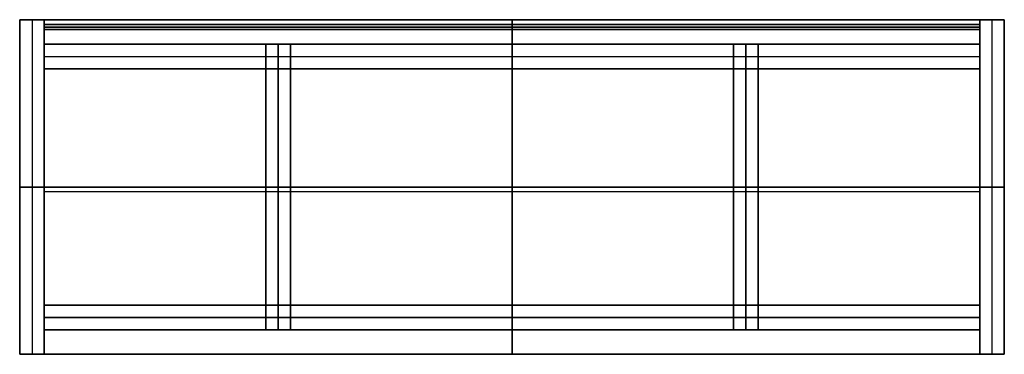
# Model space of a CAD drawing. Header units: millimetres. Extents: x -500 to 500, y -170 to 170.
import ezdxf

# ---------------------------------------------------------------- set-up
doc = ezdxf.new("R2010")
doc.units = ezdxf.units.MM
doc.layers.add('Défaut', color=7, linetype='Continuous', true_color=0x000000)

msp = doc.modelspace()

# ---------------------------------------------------------------- linework, layer by layer
at = {"layer": 'Défaut'}
for p, q in [((-500, 170, 692.5), (-500, -170, 692.5)), ((500, 170, 692.5), (-500, 170, 692.5)), ((-500, 170, 617.5), (-500, -170, 617.5)), ((500, 170, 617.5), (-500, 170, 617.5)), ((-475, 170, 302.5), (-500, 170, 302.5)), ((-500, 170, 302.5), (-500, -170, 302.5)), ((-487.5, 170), (-487.5, 170, 605)), ((-487.5, 170, 605), (-487.5, -170, 605)), ((-487.5, 170), (-487.5, -170)), ((475, 170, 87.5), (-475, 170, 87.5)), ((-475, 170, 87.5), (-475, -170, 87.5)), ((-475, -170, 302.5), (-475, 170, 302.5)), ((-475, 160, 352.5), (-475, 165, 352.5)), ((475, 165, 352.5), (-475, 165, 352.5)), ((-475, 162.5, 100), (-475, 162.5, 605)), ((475, 162.5, 100), (-475, 162.5, 100)), ((-475, 162.5, 605), (475, 162.5, 605)), ((0, 170, 680), (0, 170, 705)), ((0, 170, 705), (0, -170, 705)), ((0, -170, 680), (0, 170, 680)), ((0, 170, 605), (0, 170, 630)), ((0, 170, 630), (0, -170, 630)), ((0, -170, 605), (0, 170, 605)), ((0, 170, 100), (0, 170, 75)), ((0, -170, 100), (0, 170, 100)), ((0, 170, 75), (0, -170, 75)), ((0, 160, 100), (0, 165, 100)), ((0, 160, 605), (0, 165, 605)), ((0, 165, 605), (0, 165, 100)), ((475, 170, 87.5), (475, -170, 87.5)), ((475, 170, 302.5), (475, -170, 302.5)), ((500, 170, 302.5), (475, 170, 302.5)), ((475, 160, 352.5), (475, 165, 352.5)), ((475, 162.5, 605), (475, 162.5, 100)), ((487.5, 170), (487.5, 170, 605)), ((487.5, 170, 605), (487.5, -170, 605)), ((487.5, 170), (487.5, -170)), ((500, -170, 692.5), (500, 170, 692.5)), ((500, -170, 617.5), (500, 170, 617.5)), ((500, -170, 302.5), (500, 170, 302.5)), ((-475, 160, 352.5), (475, 160, 352.5)), ((475, 160, 352.5), (-475, 160, 352.5)), ((-475, 160, 352.5), (-475, -170, 352.5)), ((0, 160, 100), (0, 160, 605)), ((0, -170, 365), (0, 160, 365)), ((0, 160, 340), (0, -170, 340)), ((0, 160, 365), (0, 160, 340)), ((475, 160, 352.5), (475, -170, 352.5)), ((-475, 145, 37.5), (475, 145, 37.5)), ((-475, 120, 37.5), (-475, 145, 37.5)), ((-250, 145, 655), (-250, -145, 655)), ((-225, 145, 655), (-250, 145, 655)), ((-237.5, 145, 630), (-237.5, 145, 680)), ((-237.5, 145, 680), (-237.5, -145, 680)), ((-237.5, -145, 630), (-237.5, 145, 630)), ((-225, -145, 655), (-225, 145, 655)), ((0, 120), (0, 145)), ((0, 145, 75), (0, 120, 75)), ((0, 145), (0, 145, 75)), ((225, 145, 655), (225, -145, 655)), ((250, 145, 655), (225, 145, 655)), ((237.5, 145, 630), (237.5, 145, 680)), ((237.5, 145, 680), (237.5, -145, 680)), ((237.5, -145, 630), (237.5, 145, 630)), ((250, -145, 655), (250, 145, 655)), ((475, 145, 37.5), (475, 120, 37.5)), ((-475, 132.5), (475, 132.5)), ((-475, 132.5, 75), (475, 132.5, 75)), ((-475, 132.5), (-475, 132.5, 75)), ((475, 132.5), (475, 132.5, 75)), ((-475, 120, 37.5), (475, 120, 37.5)), ((0, 120, 75), (0, 120)), ((-500, 0, 680), (-500, 0, 705)), ((500, 0, 705), (-500, 0, 705)), ((-500, 0, 680), (500, 0, 680)), ((-500, 0, 605), (-500, 0, 630)), ((500, 0, 630), (-500, 0, 630)), ((-500, 0, 605), (500, 0, 605)), ((-500, 0), (-500, 0, 605)), ((-475, 0, 605), (-500, 0, 605)), ((-475, 0), (-500, 0)), ((475, 0, 100), (-475, 0, 100)), ((475, 0, 75), (-475, 0, 75)), ((-475, 0, 100), (-475, 0, 75)), ((-475, 0), (-475, 0, 605)), ((-250, 0, 630), (-250, 0, 680)), ((-225, 0, 680), (-250, 0, 680)), ((-250, 0, 630), (-225, 0, 630)), ((-225, 0, 630), (-225, 0, 680)), ((225, 0, 630), (225, 0, 680)), ((250, 0, 680), (225, 0, 680)), ((225, 0, 630), (250, 0, 630)), ((250, 0, 630), (250, 0, 680)), ((475, 0, 75), (475, 0, 100)), ((475, 0), (475, 0, 605)), ((500, 0, 605), (475, 0, 605)), ((500, 0), (475, 0)), ((500, 0, 680), (500, 0, 705)), ((500, 0, 605), (500, 0, 630)), ((500, 0), (500, 0, 605)), ((475, -5, 365), (-475, -5, 365)), ((475, -5, 340), (-475, -5, 340)), ((-475, -5, 365), (-475, -5, 340)), ((475, -5, 340), (475, -5, 365)), ((-475, -145, 218), (-475, -120, 218)), ((475, -120, 218), (-475, -120, 218)), ((-475, -145, 485), (-475, -120, 485)), ((475, -120, 485), (-475, -120, 485)), ((-475, -120, 37.5), (475, -120, 37.5)), ((-475, -145, 37.5), (-475, -120, 37.5)), ((0, -145, 98), (0, -120, 98)), ((0, -145, 338), (0, -120, 338)), ((0, -120, 338), (0, -120, 98)), ((0, -145, 365), (0, -120, 365)), ((0, -145, 605), (0, -120, 605)), ((0, -120, 605), (0, -120, 365)), ((0, -145), (0, -120)), ((0, -120, 75), (0, -145, 75)), ((0, -120), (0, -120, 75)), ((475, -145, 218), (475, -120, 218)), ((475, -145, 485), (475, -120, 485)), ((475, -120, 37.5), (475, -145, 37.5)), ((475, -132.5, 98), (-475, -132.5, 98)), ((-475, -132.5, 338), (475, -132.5, 338)), ((-475, -132.5, 98), (-475, -132.5, 338)), ((475, -132.5, 365), (-475, -132.5, 365)), ((-475, -132.5, 605), (475, -132.5, 605)), ((-475, -132.5, 365), (-475, -132.5, 605)), ((-475, -132.5), (475, -132.5)), ((-475, -132.5, 75), (475, -132.5, 75)), ((-475, -132.5), (-475, -132.5, 75)), ((475, -132.5, 338), (475, -132.5, 98)), ((475, -132.5, 605), (475, -132.5, 365)), ((475, -132.5), (475, -132.5, 75)), ((-475, -145, 218), (475, -145, 218)), ((-475, -145, 485), (475, -145, 485)), ((-475, -145, 37.5), (475, -145, 37.5)), ((-250, -145, 655), (-225, -145, 655)), ((-237.5, -145, 630), (-237.5, -145, 680)), ((0, -145, 98), (0, -145, 338)), ((0, -145, 365), (0, -145, 605)), ((0, -145, 75), (0, -145)), ((225, -145, 655), (250, -145, 655)), ((237.5, -145, 630), (237.5, -145, 680)), ((-500, -170, 692.5), (500, -170, 692.5)), ((-500, -170, 617.5), (500, -170, 617.5)), ((-500, -170, 302.5), (-475, -170, 302.5)), ((-487.5, -170), (-487.5, -170, 605)), ((475, -170, 352.5), (-475, -170, 352.5)), ((475, -170, 87.5), (-475, -170, 87.5)), ((0, -170, 680), (0, -170, 705)), ((0, -170, 605), (0, -170, 630)), ((0, -170, 340), (0, -170, 365)), ((0, -170, 75), (0, -170, 100)), ((475, -170, 302.5), (500, -170, 302.5)), ((487.5, -170), (487.5, -170, 605))]:
    msp.add_line(p, q, dxfattribs=at)
for points in [[(-500, 170, 680), (-500, 0, 680), (-500, -170, 680)], [(-500, -170, 705), (-500, 0, 705), (-500, 170, 705)], [(-500, 170, 705), (-500, 170, 692.5), (-500, 170, 680)], [(500, 170, 680), (0, 170, 680), (-500, 170, 680)], [(-500, 170, 705), (0, 170, 705), (500, 170, 705)], [(-500, 170, 605), (-500, 0, 605), (-500, -170, 605)], [(-500, -170, 630), (-500, 0, 630), (-500, 170, 630)], [(-500, 170, 630), (-500, 170, 617.5), (-500, 170, 605)], [(500, 170, 605), (0, 170, 605), (-500, 170, 605)], [(-500, 170, 630), (0, 170, 630), (500, 170, 630)], [(-475, 170), (-487.5, 170), (-500, 170)], [(-500, 170), (-500, 170, 302.5), (-500, 170, 605)], [(-500, 170, 605), (-487.5, 170, 605), (-475, 170, 605)], [(-500, 170), (-500, 0), (-500, -170)], [(-500, -170, 605), (-500, 0, 605), (-500, 170, 605)], [(475, 170, 75), (0, 170, 75), (-475, 170, 75)], [(-475, 170, 75), (-475, 170, 87.5), (-475, 170, 100)], [(-475, 170, 100), (0, 170, 100), (475, 170, 100)], [(-475, 170, 100), (-475, 0, 100), (-475, -170, 100)], [(-475, -170, 75), (-475, 0, 75), (-475, 170, 75)], [(-475, 170, 605), (-475, 170, 302.5), (-475, 170)], [(-475, -170), (-475, 0), (-475, 170)], [(-475, 170, 605), (-475, 0, 605), (-475, -170, 605)], [(-475, 160, 605), (-475, 162.5, 605), (-475, 165, 605)], [(-475, 165, 605), (-475, 165, 352.5), (-475, 165, 100)], [(-475, 165, 100), (-475, 162.5, 100), (-475, 160, 100)], [(-475, 165, 100), (0, 165, 100), (475, 165, 100)], [(475, 165, 605), (0, 165, 605), (-475, 165, 605)], [(475, 170, 100), (475, 170, 87.5), (475, 170, 75)], [(475, -170, 100), (475, 0, 100), (475, 170, 100)], [(475, 170, 75), (475, 0, 75), (475, -170, 75)], [(475, 170), (475, 0), (475, -170)], [(475, -170, 605), (475, 0, 605), (475, 170, 605)], [(475, 170, 605), (475, 170, 302.5), (475, 170)], [(500, 170), (487.5, 170), (475, 170)], [(475, 170, 605), (487.5, 170, 605), (500, 170, 605)], [(475, 165, 100), (475, 162.5, 100), (475, 160, 100)], [(475, 165, 100), (475, 165, 352.5), (475, 165, 605)], [(475, 165, 605), (475, 162.5, 605), (475, 160, 605)], [(500, -170, 680), (500, 0, 680), (500, 170, 680)], [(500, 170, 680), (500, 170, 692.5), (500, 170, 705)], [(500, 170, 705), (500, 0, 705), (500, -170, 705)], [(500, -170, 605), (500, 0, 605), (500, 170, 605)], [(500, 170, 605), (500, 170, 617.5), (500, 170, 630)], [(500, 170, 630), (500, 0, 630), (500, -170, 630)], [(500, -170), (500, 0), (500, 170)], [(500, 170), (500, 170, 302.5), (500, 170, 605)], [(500, 170, 605), (500, 0, 605), (500, -170, 605)], [(-475, 160, 100), (-475, 160, 352.5), (-475, 160, 605)], [(475, 160, 100), (0, 160, 100), (-475, 160, 100)], [(-475, 160, 605), (0, 160, 605), (475, 160, 605)], [(475, 160, 365), (0, 160, 365), (-475, 160, 365)], [(-475, 160, 365), (-475, -5, 365), (-475, -170, 365)], [(-475, -170, 340), (-475, -5, 340), (-475, 160, 340)], [(-475, 160, 340), (0, 160, 340), (475, 160, 340)], [(-475, 160, 340), (-475, 160, 352.5), (-475, 160, 365)], [(475, 160, 605), (475, 160, 352.5), (475, 160, 100)], [(475, -170, 365), (475, -5, 365), (475, 160, 365)], [(475, 160, 340), (475, -5, 340), (475, -170, 340)], [(475, 160, 365), (475, 160, 352.5), (475, 160, 340)], [(-475, 120), (-475, 132.5), (-475, 145)], [(-475, 145), (0, 145), (475, 145)], [(-475, 145, 75), (-475, 132.5, 75), (-475, 120, 75)], [(475, 145, 75), (0, 145, 75), (-475, 145, 75)], [(-475, 145), (-475, 145, 37.5), (-475, 145, 75)], [(-250, 145, 630), (-250, 0, 630), (-250, -145, 630)], [(-250, -145, 680), (-250, 0, 680), (-250, 145, 680)], [(-250, 145, 680), (-250, 145, 655), (-250, 145, 630)], [(-225, 145, 630), (-237.5, 145, 630), (-250, 145, 630)], [(-250, 145, 680), (-237.5, 145, 680), (-225, 145, 680)], [(-225, -145, 630), (-225, 0, 630), (-225, 145, 630)], [(-225, 145, 630), (-225, 145, 655), (-225, 145, 680)], [(-225, 145, 680), (-225, 0, 680), (-225, -145, 680)], [(225, 145, 630), (225, 0, 630), (225, -145, 630)], [(225, -145, 680), (225, 0, 680), (225, 145, 680)], [(225, 145, 680), (225, 145, 655), (225, 145, 630)], [(250, 145, 630), (237.5, 145, 630), (225, 145, 630)], [(225, 145, 680), (237.5, 145, 680), (250, 145, 680)], [(250, -145, 630), (250, 0, 630), (250, 145, 630)], [(250, 145, 630), (250, 145, 655), (250, 145, 680)], [(250, 145, 680), (250, 0, 680), (250, -145, 680)], [(475, 145), (475, 132.5), (475, 120)], [(475, 120, 75), (475, 132.5, 75), (475, 145, 75)], [(475, 145, 75), (475, 145, 37.5), (475, 145)], [(-475, 120, 75), (-475, 120, 37.5), (-475, 120)], [(475, 120), (475, 120, 37.5), (475, 120, 75)], [(475, 120), (0, 120), (-475, 120)], [(475, 120, 75), (0, 120, 75), (-475, 120, 75)], [(-475, -145, 98), (-475, -132.5, 98), (-475, -120, 98)], [(-475, -120, 98), (0, -120, 98), (475, -120, 98)], [(475, -120, 338), (0, -120, 338), (-475, -120, 338)], [(-475, -120, 338), (-475, -132.5, 338), (-475, -145, 338)], [(-475, -120, 338), (-475, -120, 218), (-475, -120, 98)], [(-475, -145, 365), (-475, -132.5, 365), (-475, -120, 365)], [(-475, -120, 365), (0, -120, 365), (475, -120, 365)], [(475, -120, 605), (0, -120, 605), (-475, -120, 605)], [(-475, -120, 605), (-475, -132.5, 605), (-475, -145, 605)], [(-475, -120, 605), (-475, -120, 485), (-475, -120, 365)], [(-475, -145), (-475, -132.5), (-475, -120)], [(-475, -120), (0, -120), (475, -120)], [(-475, -120, 75), (-475, -132.5, 75), (-475, -145, 75)], [(475, -120, 75), (0, -120, 75), (-475, -120, 75)], [(-475, -120), (-475, -120, 37.5), (-475, -120, 75)], [(475, -120, 98), (475, -132.5, 98), (475, -145, 98)], [(475, -120, 98), (475, -120, 218), (475, -120, 338)], [(475, -120, 338), (475, -132.5, 338), (475, -145, 338)], [(475, -120, 365), (475, -132.5, 365), (475, -145, 365)], [(475, -120, 365), (475, -120, 485), (475, -120, 605)], [(475, -120, 605), (475, -132.5, 605), (475, -145, 605)], [(475, -120), (475, -132.5), (475, -145)], [(475, -145, 75), (475, -132.5, 75), (475, -120, 75)], [(475, -120, 75), (475, -120, 37.5), (475, -120)], [(475, -145, 98), (0, -145, 98), (-475, -145, 98)], [(-475, -145, 338), (0, -145, 338), (475, -145, 338)], [(-475, -145, 98), (-475, -145, 218), (-475, -145, 338)], [(475, -145, 365), (0, -145, 365), (-475, -145, 365)], [(-475, -145, 605), (0, -145, 605), (475, -145, 605)], [(-475, -145, 365), (-475, -145, 485), (-475, -145, 605)], [(475, -145), (0, -145), (-475, -145)], [(-475, -145, 75), (-475, -145, 37.5), (-475, -145)], [(475, -145, 75), (0, -145, 75), (-475, -145, 75)], [(-250, -145, 630), (-237.5, -145, 630), (-225, -145, 630)], [(-225, -145, 680), (-237.5, -145, 680), (-250, -145, 680)], [(-250, -145, 680), (-250, -145, 655), (-250, -145, 630)], [(-225, -145, 680), (-225, -145, 655), (-225, -145, 630)], [(225, -145, 630), (237.5, -145, 630), (250, -145, 630)], [(250, -145, 680), (237.5, -145, 680), (225, -145, 680)], [(225, -145, 680), (225, -145, 655), (225, -145, 630)], [(250, -145, 680), (250, -145, 655), (250, -145, 630)], [(475, -145, 338), (475, -145, 218), (475, -145, 98)], [(475, -145, 605), (475, -145, 485), (475, -145, 365)], [(475, -145), (475, -145, 37.5), (475, -145, 75)], [(-500, -170, 680), (0, -170, 680), (500, -170, 680)], [(500, -170, 705), (0, -170, 705), (-500, -170, 705)], [(-500, -170, 705), (-500, -170, 692.5), (-500, -170, 680)], [(-500, -170, 605), (0, -170, 605), (500, -170, 605)], [(500, -170, 630), (0, -170, 630), (-500, -170, 630)], [(-500, -170, 630), (-500, -170, 617.5), (-500, -170, 605)], [(-500, -170), (-487.5, -170), (-475, -170)], [(-475, -170, 605), (-487.5, -170, 605), (-500, -170, 605)], [(-500, -170, 605), (-500, -170, 302.5), (-500, -170)], [(-475, -170, 365), (0, -170, 365), (475, -170, 365)], [(-475, -170, 365), (-475, -170, 352.5), (-475, -170, 340)], [(-475, -170, 340), (0, -170, 340), (475, -170, 340)], [(-475, -170, 100), (0, -170, 100), (475, -170, 100)], [(-475, -170, 100), (-475, -170, 87.5), (-475, -170, 75)], [(-475, -170, 75), (0, -170, 75), (475, -170, 75)], [(-475, -170, 605), (-475, -170, 302.5), (-475, -170)], [(475, -170, 340), (475, -170, 352.5), (475, -170, 365)], [(475, -170, 75), (475, -170, 87.5), (475, -170, 100)], [(475, -170), (487.5, -170), (500, -170)], [(500, -170, 605), (487.5, -170, 605), (475, -170, 605)], [(475, -170, 605), (475, -170, 302.5), (475, -170)], [(500, -170, 705), (500, -170, 692.5), (500, -170, 680)], [(500, -170, 630), (500, -170, 617.5), (500, -170, 605)], [(500, -170, 605), (500, -170, 302.5), (500, -170)]]:
    msp.add_open_spline(points, degree=2, dxfattribs=at)

doc.saveas('drawing.dxf')
